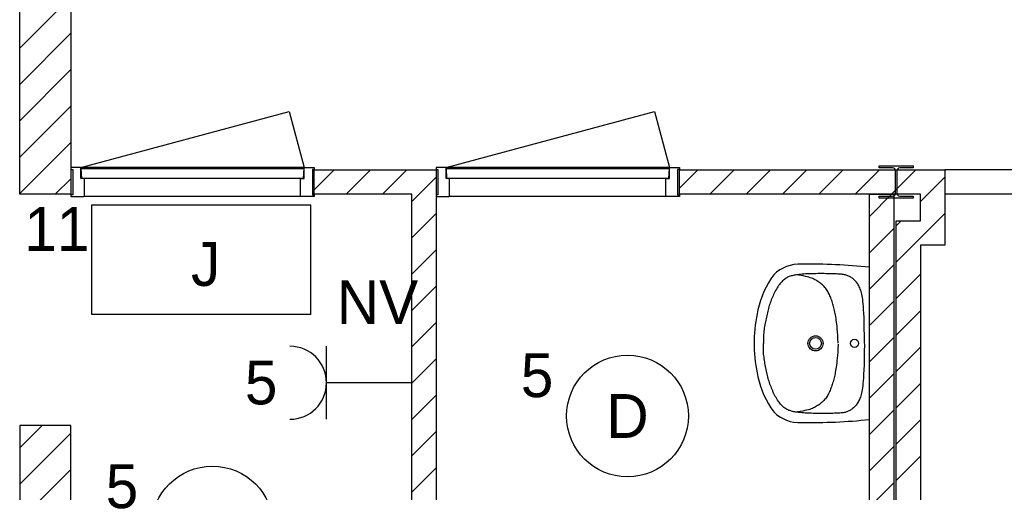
# Model space of a CAD drawing. Header units: millimetres. Extents: x -14827 to 65869, y -40284 to 56382.
# Tile 14 of 53: x 35723 to 39767, y 26485 to 28427. Entities that reach past the tile are written whole.
import ezdxf
from ezdxf.enums import TextEntityAlignment as Align

# ---------------------------------------------------------------- set-up
doc = ezdxf.new("R2010")
doc.units = ezdxf.units.MM
doc.header["$LTSCALE"] = 100
for name, color, linetype in [('AA32XI--_HOUT', 242, 'Continuous'), ('EL6222--', 130, 'Continuous'), ('EL6311--', 130, 'Continuous'), ('EL6350--', 130, 'Continuous'), ('xref', 9, 'Continuous')]:
    doc.layers.add(name, color=color, linetype=linetype)
doc.styles.add('BURO-018', font='BUROFONT', dxfattribs={"height": 180})

# ---------------------------------------------------------------- blocks, each defined once
blk = doc.blocks.new('1115B3A')
at = {"color": 0, "linetype": 'Continuous'}
blk.add_circle((0, 0), 2.5, dxfattribs=at)
at = {"color": 0, "linetype": 'Continuous', "style": 'BURO-018'}
for tag, p in [('E_GKAST', (0, 8)), ('E_GROEP', (0, 5)), ('E_SGROEP', (4.5, 5)), ('E_ARMCODE', (0, 0)), ('E_SLET', (4.5, -1))]:
    blk.add_attdef(tag, text='', height=1.8, dxfattribs=at).set_placement(p, align=Align.MIDDLE)
blk = doc.blocks.new('111304')
at = {"color": 0, "linetype": 'Continuous'}
for p, q in [((-1.5, 4.5), (1.5, 4.5)), ((0, 1), (0, 4.5))]:
    blk.add_line(p, q, dxfattribs=at)
blk.add_arc((0, 6), 1.5, 180, 0, dxfattribs=at)
at = {"color": 0, "linetype": 'Continuous', "style": 'BURO-018'}
for tag, p in [('E_GKAST', (0, 11.5)), ('E_GROEP', (0, 8.5)), ('E_SGROEP', (4.5, 8.5))]:
    blk.add_attdef(tag, text='', height=1.8, dxfattribs=at).set_placement(p, align=Align.MIDDLE)
at = {"color": 0, "linetype": 'Continuous', "style": 'BURO-018', "flags": 1}
for tag, p in [('E_VERMCODE', (13, 8.5)), ('E_MATCODE', (0, 0))]:
    blk.add_attdef(tag, text='', height=1.8, dxfattribs=at).set_placement(p, align=Align.MIDDLE)
blk = doc.blocks.new('1115C3A')
at = {"color": 0, "linetype": 'Continuous'}
for p, q in [((-4.5, 5.5), (4.5, 5.5)), ((-4.5, 1), (-4.5, 5.5)), ((4.5, 1), (4.5, 5.5)), ((4.5, 1), (-4.5, 1))]:
    blk.add_line(p, q, dxfattribs=at)
at = {"color": 0, "linetype": 'Continuous', "style": 'BURO-018'}
for tag, p in [('E_GKAST', (0, 15.167)), ('E_GROEP', (0, 12.167)), ('E_SGROEP', (4.5, 12.167)), ('E_ARMCODE', (0, 8))]:
    blk.add_attdef(tag, text='', height=1.8, dxfattribs=at).set_placement(p, align=Align.MIDDLE)

msp = doc.modelspace()

# ---------------------------------------------------------------- hatches: boundary and pattern name
at = {"layer": 'AA32XI--_HOUT'}
h = msp.add_hatch(dxfattribs=at)
h.set_pattern_fill('', color=256, scale=880, style=0, pattern_type=0)
h.set_pattern_definition([])
h.paths.add_polyline_path([(35932.6, 27700), (35986.6, 27700), (35988.6, 27702), (35988.6, 27773), (35986.6, 27775), (35973.6, 27775), (35973.6, 27818), (35971.6, 27820), (35932.6, 27820), (35932.6, 27812), (35940.6, 27812), (35940.6, 27708), (35932.6, 27708)])
h = msp.add_hatch(dxfattribs=at)
h.set_pattern_fill('', color=256, scale=880, angle=180, style=0, pattern_type=0)
h.set_pattern_definition([])
h.paths.add_polyline_path([(36932.6, 27700), (36878.6, 27700), (36876.6, 27702), (36876.6, 27773), (36878.6, 27775), (36891.6, 27775), (36891.6, 27818), (36893.6, 27820), (36932.6, 27820), (36932.6, 27812), (36924.6, 27812), (36924.6, 27708), (36932.6, 27708)])
h = msp.add_hatch(dxfattribs=at)
h.set_pattern_fill('', color=256, scale=880, style=0, pattern_type=0)
h.set_pattern_definition([])
h.paths.add_polyline_path([(37432.6, 27700), (37486.6, 27700), (37488.6, 27702), (37488.6, 27773), (37486.6, 27775), (37473.6, 27775), (37473.6, 27818), (37471.6, 27820), (37432.6, 27820), (37432.6, 27812), (37440.6, 27812), (37440.6, 27708), (37432.6, 27708)])
h = msp.add_hatch(dxfattribs=at)
h.set_pattern_fill('', color=256, scale=880, angle=180, style=0, pattern_type=0)
h.set_pattern_definition([])
h.paths.add_polyline_path([(38432.6, 27700), (38378.6, 27700), (38376.6, 27702), (38376.6, 27773), (38378.6, 27775), (38391.6, 27775), (38391.6, 27818), (38393.6, 27820), (38432.6, 27820), (38432.6, 27812), (38424.6, 27812), (38424.6, 27708), (38432.6, 27708)])

# ---------------------------------------------------------------- linework, layer by layer
at = {"layer": 'xref'}
for p, q in [((35722.6, 27710), (35722.6, 30790)), ((35932.6, 30790), (35932.6, 27810)), ((35722.6, 28310.3), (35932.6, 28520.3)), ((35722.6, 28161), (35932.6, 28371)), ((35722.6, 28011.7), (35932.6, 28221.7)), ((35722.6, 27862.3), (35932.6, 28072.3)), ((35973.6, 27820), (36830.1, 28049.5)), ((36830.1, 28049.5), (36891.6, 27820)), ((37473.6, 27820), (38330.1, 28049.5)), ((38330.1, 28049.5), (38391.6, 27820)), ((35722.6, 27713), (35932.6, 27923)), ((39252.6, 27818), (39252.6, 27826.5)), ((39252.6, 27826.5), (39392.6, 27826.5)), ((39392.6, 27826.5), (39392.6, 27818)), ((35932.6, 27810), (35932.6, 27810)), ((35932.6, 27810), (35932.6, 27710)), ((36891.6, 27820), (35973.6, 27820)), ((35977.6, 27775), (35975.6, 27815)), ((35975.6, 27815), (36889.6, 27815)), ((36889.6, 27815), (36887.6, 27775)), ((36932.6, 27710), (36932.6, 27810)), ((36932.6, 27810), (37432.6, 27810)), ((36932.6, 27728.3), (37014.4, 27810)), ((37063.7, 27710), (37163.7, 27810)), ((37213.1, 27710), (37313.1, 27810)), ((37432.6, 27810), (37432.6, 27710)), ((38391.6, 27820), (37473.6, 27820)), ((37477.6, 27775), (37475.6, 27815)), ((37475.6, 27815), (38389.6, 27815)), ((38389.6, 27815), (38387.6, 27775)), ((38432.6, 27710), (38432.6, 27810)), ((38432.6, 27810), (39522.6, 27810)), ((38432.6, 27734.8), (38507.8, 27810)), ((38557.2, 27710), (38657.2, 27810)), ((38706.5, 27710), (38806.5, 27810)), ((38855.8, 27710), (38955.8, 27810)), ((39005.2, 27710), (39105.2, 27810)), ((39154.5, 27710), (39254.5, 27810)), ((39307.9, 27818), (39252.6, 27818)), ((39303.9, 27710), (39403.9, 27810)), ((39319.9, 27714), (39319.9, 27806)), ((39325.4, 27806), (39325.4, 27714)), ((39392.6, 27818), (39337.4, 27818)), ((39522.6, 27810), (39522.6, 27500)), ((39522.6, 27810), (39522.6, 27810)), ((40567.6, 27810), (39522.6, 27810)), ((35869, 27710), (35932.6, 27773.6)), ((36887.6, 27775), (35977.6, 27775)), ((36876.6, 27775), (35988.6, 27775)), ((37332.6, 27680.2), (37432.6, 27780.2)), ((38387.6, 27775), (37477.6, 27775)), ((38376.6, 27775), (37488.6, 27775)), ((39422.6, 27679.5), (39522.6, 27779.5)), ((35932.6, 27710), (35722.6, 27710)), ((35932.6, 27710), (35932.6, 27710)), ((37332.6, 27710), (36932.6, 27710)), ((37332.6, 23110), (37332.6, 27710)), ((37432.6, 27710), (37432.6, 25460)), ((39212.6, 27710), (38432.6, 27710)), ((39312.6, 27710), (39212.6, 27710)), ((39212.6, 25460), (39212.6, 27710)), ((39212.6, 27710), (39312.6, 27710)), ((39212.6, 27618.8), (39303.9, 27710)), ((39312.6, 27710), (39212.6, 27710)), ((39252.6, 27693.5), (39252.6, 27702)), ((39252.6, 27702), (39307.9, 27702)), ((39422.6, 27710), (39312.6, 27710)), ((39312.6, 27710), (39312.6, 27710)), ((39312.6, 27710), (39312.6, 23110)), ((39337.4, 27702), (39392.6, 27702)), ((39392.6, 27702), (39392.6, 27693.5)), ((39422.6, 27600), (39422.6, 27710)), ((40567.6, 27710), (39522.6, 27710)), ((36876.6, 27700), (35988.6, 27700)), ((38376.6, 27700), (37488.6, 27700)), ((39392.6, 27693.5), (39252.6, 27693.5)), ((37332.6, 27530.9), (37432.6, 27630.9)), ((39322.6, 27430.1), (39522.6, 27630.1)), ((39322.6, 23220), (39322.6, 27600)), ((39322.6, 27600), (39422.6, 27600)), ((39322.6, 27579.5), (39343.2, 27600)), ((39212.6, 27469.5), (39312.6, 27569.5)), ((39522.6, 27500), (39422.6, 27500)), ((39422.6, 27500), (39422.6, 25460)), ((37332.6, 27381.5), (37432.6, 27481.5)), ((39212.6, 27320.1), (39312.6, 27420.1)), ((39212.6, 26784.2), (39212.6, 27410)), ((39322.6, 27280.8), (39422.6, 27380.8)), ((37332.6, 27232.2), (37432.6, 27332.2)), ((39212.6, 27170.8), (39312.6, 27270.8)), ((39322.6, 27131.4), (39422.6, 27231.4)), ((37332.6, 27082.9), (37432.6, 27182.9)), ((38738.7, 27108.5), (38738.7, 27085.7)), ((39212.6, 27021.4), (39312.6, 27121.4)), ((39322.6, 26982.1), (39422.6, 27082.1)), ((37332.6, 26933.5), (37432.6, 27033.5)), ((39212.6, 26872.1), (39312.6, 26972.1)), ((39322.6, 26832.8), (39422.6, 26932.8)), ((37332.6, 26784.2), (37432.6, 26884.2)), ((39212.6, 26722.8), (39312.6, 26822.8)), ((39322.6, 26683.4), (39422.6, 26783.4)), ((35932.6, 26760), (35722.6, 26760)), ((35722.6, 26760), (35722.6, 25480)), ((35722.6, 26667.6), (35815.1, 26760)), ((35932.6, 25480), (35932.6, 26760)), ((37332.6, 26634.8), (37432.6, 26734.8)), ((35722.6, 26518.3), (35932.6, 26728.3)), ((39212.6, 26573.4), (39312.6, 26673.4)), ((39322.6, 26534.1), (39422.6, 26634.1)), ((35722.6, 26368.9), (35932.6, 26578.9)), ((37332.6, 26485.5), (37432.6, 26585.5)), ((39212.6, 26424.1), (39312.6, 26524.1))]:
    msp.add_line(p, q, dxfattribs=at)
for points in [[(35932.6, 27700), (35986.6, 27700), (35988.6, 27702), (35988.6, 27773), (35986.6, 27775), (35973.6, 27775), (35973.6, 27818), (35971.6, 27820), (35932.6, 27820), (35932.6, 27812), (35940.6, 27812), (35940.6, 27708), (35932.6, 27708)], [(36932.6, 27700), (36878.6, 27700), (36876.6, 27702), (36876.6, 27773), (36878.6, 27775), (36891.6, 27775), (36891.6, 27818), (36893.6, 27820), (36932.6, 27820), (36932.6, 27812), (36924.6, 27812), (36924.6, 27708), (36932.6, 27708)], [(37432.6, 27700), (37486.6, 27700), (37488.6, 27702), (37488.6, 27773), (37486.6, 27775), (37473.6, 27775), (37473.6, 27818), (37471.6, 27820), (37432.6, 27820), (37432.6, 27812), (37440.6, 27812), (37440.6, 27708), (37432.6, 27708)], [(38432.6, 27700), (38378.6, 27700), (38376.6, 27702), (38376.6, 27773), (38378.6, 27775), (38391.6, 27775), (38391.6, 27818), (38393.6, 27820), (38432.6, 27820), (38432.6, 27812), (38424.6, 27812), (38424.6, 27708), (38432.6, 27708)]]:
    msp.add_lwpolyline(points, close=True, dxfattribs=at)
for points in [[(39191.9, 27096.9), (39191.8, 27129.9), (39191.5, 27158.2), (39191, 27182.5), (39190.4, 27203.1), (39189.8, 27220.6), (39189, 27235.4), (39188.1, 27248.1), (39187.2, 27259.1), (39186.2, 27268.9), (39185.1, 27277.7), (39184, 27285.5), (39182.8, 27292.6), (39181.5, 27298.9), (39180.1, 27304.7), (39178.6, 27310.1), (39176.9, 27315.1), (39175.2, 27319.9), (39173.3, 27324.6), (39171.2, 27329), (39169.1, 27333.2), (39166.8, 27337.2), (39164.5, 27341), (39162, 27344.6), (39159.4, 27348), (39156.8, 27351.2), (39154, 27354.2), (39151.2, 27357), (39148.4, 27359.6), (39145.5, 27362.1), (39142.5, 27364.3), (39139.6, 27366.5), (39136.6, 27368.4), (39133.6, 27370.3), (39130.6, 27372), (39127.5, 27373.5), (39124.4, 27374.9), (39121.2, 27376.2), (39117.8, 27377.3), (39114.3, 27378.3), (39110.6, 27379.1), (39106.7, 27379.8), (39102.6, 27380.4), (39098.2, 27380.9), (39093.6, 27381.3), (39088.6, 27381.6), (39083.2, 27381.9), (39077.5, 27382.1), (39071.4, 27382.4), (39064.8, 27382.6), (39057.8, 27382.8), (39050.4, 27383), (39042.7, 27383.2), (39034.8, 27383.3), (39026.6, 27383.5), (39018.2, 27383.5), (39009.6, 27383.5), (39000.9, 27383.5), (38992.2, 27383.4), (38983.5, 27383.3), (38975, 27383.1), (38966.6, 27382.8), (38958.4, 27382.5), (38950.6, 27382.1), (38943.2, 27381.7), (38936.3, 27381.1), (38929.8, 27380.6), (38923.8, 27380), (38918.1, 27379.3), (38912.8, 27378.5), (38907.9, 27377.7), (38903.3, 27376.9), (38898.9, 27376), (38894.8, 27375), (38890.9, 27373.9), (38887.2, 27372.7), (38883.7, 27371.4), (38880.2, 27370), (38876.8, 27368.4), (38873.5, 27366.5), (38870.1, 27364.5), (38866.7, 27362.2), (38863.3, 27359.6), (38859.8, 27356.8), (38856.3, 27353.7), (38852.9, 27350.4), (38849.5, 27346.8), (38846.1, 27342.9), (38842.8, 27338.7), (38839.6, 27334.3), (38836.4, 27329.6), (38833.4, 27324.7), (38830.4, 27319.6), (38827.5, 27314.3), (38824.7, 27309), (38821.9, 27303.5), (38819.3, 27297.9), (38816.7, 27292.4), (38814.2, 27286.7), (38811.9, 27281.1), (38809.6, 27275.4), (38807.4, 27269.7), (38805.3, 27263.9), (38803.3, 27258.2), (38801.4, 27252.3), (38799.7, 27246.5), (38798, 27240.6), (38796.5, 27234.7), (38795, 27228.7), (38793.5, 27222.7), (38792.1, 27216.7), (38790.8, 27210.6), (38789.4, 27204.4), (38788.1, 27198.3), (38786.7, 27192), (38785.4, 27185.7), (38784.2, 27179.4), (38783, 27173.1), (38781.9, 27166.7), (38780.9, 27160.3), (38780, 27153.9), (38779.2, 27147.5), (38778.6, 27141), (38778.1, 27134.3), (38777.7, 27127.5), (38777.5, 27120.4), (38777.4, 27113), (38777.4, 27105.3), (38777.6, 27097.1)], [(39084.2, 27098.3), (39083.4, 27115.7), (39082.6, 27131.1), (39081.7, 27144.5), (39080.7, 27156.4), (39079.7, 27166.9), (39078.6, 27176.3), (39077.6, 27184.7), (39076.5, 27192.5), (39075.4, 27199.9), (39074.3, 27206.8), (39073.2, 27213.5), (39072, 27219.8), (39070.8, 27225.8), (39069.6, 27231.6), (39068.3, 27237.3), (39067, 27242.8), (39065.6, 27248.2), (39064.1, 27253.5), (39062.6, 27258.7), (39061, 27263.8), (39059.3, 27268.9), (39057.6, 27273.8), (39055.8, 27278.7), (39054, 27283.5), (39052.2, 27288.3), (39050.2, 27292.9), (39048.2, 27297.5), (39046.1, 27302), (39043.8, 27306.4), (39041.4, 27310.7), (39038.8, 27314.9), (39036.1, 27318.9), (39033.2, 27322.8), (39030.1, 27326.5), (39026.8, 27330.1), (39023.4, 27333.6), (39019.9, 27336.9), (39016.3, 27340.1), (39012.6, 27343.1), (39008.9, 27346), (39005.1, 27348.8), (39001.3, 27351.4), (38997.3, 27353.9), (38993.3, 27356.3), (38989, 27358.6), (38984.5, 27360.8), (38979.8, 27362.9), (38974.8, 27365), (38969.4, 27366.9), (38963.5, 27368.8), (38956.9, 27370.6), (38949.6, 27372.3), (38941.2, 27374), (38931.8, 27375.5), (38921, 27377), (38910.4, 27378.1)], [(39191.9, 27094.5), (39191.6, 27061.5), (39191.1, 27033.2), (39190.5, 27009), (39189.8, 26988.3), (39189, 26970.9), (39188.1, 26956), (39187.2, 26943.3), (39186.2, 26932.3), (39185.1, 26922.5), (39184, 26913.8), (39182.8, 26905.9), (39181.6, 26898.9), (39180.2, 26892.5), (39178.8, 26886.8), (39177.2, 26881.4), (39175.6, 26876.4), (39173.8, 26871.6), (39171.8, 26867), (39169.8, 26862.6), (39167.6, 26858.4), (39165.3, 26854.4), (39163, 26850.6), (39160.5, 26847), (39157.9, 26843.6), (39155.2, 26840.4), (39152.5, 26837.5), (39149.6, 26834.7), (39146.8, 26832.1), (39143.8, 26829.7), (39140.9, 26827.4), (39137.9, 26825.3), (39134.9, 26823.3), (39131.9, 26821.5), (39128.9, 26819.9), (39125.8, 26818.3), (39122.7, 26816.9), (39119.4, 26815.7), (39116.1, 26814.6), (39112.6, 26813.6), (39108.9, 26812.8), (39105, 26812.1), (39100.9, 26811.5), (39096.5, 26811.1), (39091.8, 26810.7), (39086.8, 26810.4), (39081.5, 26810.2), (39075.7, 26810), (39069.6, 26809.8), (39063, 26809.6), (39056, 26809.5), (39048.6, 26809.3), (39041, 26809.2), (39033, 26809.1), (39024.8, 26809), (39016.4, 26809), (39007.8, 26809), (38999.2, 26809.1), (38990.4, 26809.2), (38981.8, 26809.4), (38973.2, 26809.7), (38964.8, 26810), (38956.7, 26810.4), (38948.9, 26810.8), (38941.5, 26811.3), (38934.6, 26811.9), (38928.1, 26812.5), (38922, 26813.1), (38916.4, 26813.8), (38911.1, 26814.6), (38906.2, 26815.4), (38901.5, 26816.3), (38897.2, 26817.3), (38893.1, 26818.3), (38889.2, 26819.4), (38885.5, 26820.6), (38882, 26821.9), (38878.5, 26823.4), (38875.2, 26825), (38871.8, 26826.9), (38868.5, 26828.9), (38865.1, 26831.3), (38861.6, 26833.8), (38858.2, 26836.7), (38854.7, 26839.8), (38851.3, 26843.1), (38847.9, 26846.8), (38844.6, 26850.7), (38841.3, 26854.9), (38838.1, 26859.3), (38835, 26864), (38831.9, 26868.9), (38829, 26874.1), (38826.1, 26879.3), (38823.4, 26884.7), (38820.7, 26890.2), (38818, 26895.8), (38815.5, 26901.4), (38813.1, 26907), (38810.7, 26912.7), (38808.5, 26918.4), (38806.3, 26924.1), (38804.3, 26929.9), (38802.3, 26935.7), (38800.5, 26941.5), (38798.8, 26947.3), (38797.1, 26953.2), (38795.6, 26959.2), (38794.2, 26965.1), (38792.8, 26971.2), (38791.4, 26977.2), (38790.1, 26983.3), (38788.8, 26989.5), (38787.4, 26995.7), (38786.2, 27001.9), (38784.9, 27008.2), (38783.7, 27014.5), (38782.5, 27020.9), (38781.5, 27027.2), (38780.5, 27033.6), (38779.7, 27040.1), (38778.9, 27046.5), (38778.3, 27053), (38777.9, 27059.6), (38777.5, 27066.5), (38777.3, 27073.5), (38777.3, 27080.9), (38777.4, 27088.7), (38777.6, 27096.9)], [(39084.2, 27093.7), (39083.3, 27076.4), (39082.4, 27061), (39081.4, 27047.6), (39080.3, 27035.7), (39079.3, 27025.2), (39078.2, 27015.9), (39077, 27007.4), (39075.9, 26999.6), (39074.8, 26992.3), (39073.6, 26985.3), (39072.5, 26978.7), (39071.3, 26972.4), (39070, 26966.4), (39068.8, 26960.5), (39067.5, 26954.9), (39066.1, 26949.4), (39064.6, 26944), (39063.1, 26938.7), (39061.6, 26933.5), (39059.9, 26928.4), (39058.3, 26923.4), (39056.5, 26918.4), (39054.7, 26913.6), (39052.9, 26908.8), (39051, 26904), (39049, 26899.4), (39047, 26894.8), (39044.8, 26890.3), (39042.5, 26885.9), (39040.1, 26881.7), (39037.5, 26877.5), (39034.7, 26873.5), (39031.8, 26869.6), (39028.6, 26865.9), (39025.3, 26862.3), (39021.9, 26858.9), (39018.4, 26855.6), (39014.8, 26852.4), (39011.1, 26849.4), (39007.3, 26846.5), (39003.5, 26843.8), (38999.7, 26841.2), (38995.8, 26838.7), (38991.7, 26836.3), (38987.4, 26834), (38982.9, 26831.9), (38978.2, 26829.8), (38973.1, 26827.8), (38967.7, 26825.9), (38961.8, 26824), (38955.2, 26822.3), (38947.9, 26820.6), (38939.5, 26819), (38930.1, 26817.5), (38919.3, 26816.1), (38908.7, 26815)]]:
    msp.add_lwpolyline(points, dxfattribs=at)
for centre, radius in [((38991.3, 27097.1), 31.1), ((38991.3, 27097.1), 24.3), ((39151.6, 27097.1), 16.6)]:
    msp.add_circle(centre, radius, dxfattribs=at)
for centre, radius, start, end in [((39307.9, 27806), 12, 0, 90), ((39337.4, 27806), 12, 90, 180), ((39307.9, 27714), 12, 270, 0), ((39337.4, 27714), 12, 180, 270), ((38925, 27274.6), 147.9, 86.284, 135.3667), ((38973.6, 25116.2), 2306.2, 84.0507, 90.9706), ((38934.5, 27422.1), 1.182765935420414e-11, 89.7983, 87.4683), ((39119.8, 27155.8), 373.7, 143.4244, 167.8715), ((39471.4, 27080.2), 733.2, 167.8715, 177.7873), ((39471.4, 27114), 733.2, 182.2127, 192.1285), ((39119.8, 27038.4), 373.7, 192.1285, 216.5756), ((38925, 26919.7), 147.9, 224.6333, 273.716), ((38973.6, 29078), 2306.2, 269.0294, 275.9493)]:
    msp.add_arc(centre, radius, start, end, dxfattribs=at)

# ---------------------------------------------------------------- block references
at = {"layer": 'EL6222--'}
ref = msp.add_blockref('111304', (37432.6, 26935.1), dxfattribs=dict(at, xscale=100, yscale=100, zscale=100, rotation=90))
ref.add_attrib('E_GROEP', '5', dxfattribs={"layer": '0', "color": 7, "linetype": 'Continuous', "height": 180, "style": 'BURO-018'}).set_placement((36714.4, 26935.1), align=Align.MIDDLE)
at = {"layer": 'EL6311--'}
ref = msp.add_blockref('1115B3A', (38219, 26798.7), dxfattribs=dict(at, xscale=100, yscale=100, zscale=100))
ref.add_attrib('E_ARMCODE', 'D', dxfattribs={"layer": '0', "color": 7, "linetype": 'Continuous', "height": 180, "style": 'BURO-018'}).set_placement((38219, 26798.7), align=Align.MIDDLE)
ref.add_attrib('E_GROEP', '5', dxfattribs={"layer": '0', "color": 7, "linetype": 'Continuous', "height": 180, "style": 'BURO-018'}).set_placement((37847.7, 26964.9), align=Align.MIDDLE)
ref = msp.add_blockref('1115B3A', (36514.1, 26342.7), dxfattribs=dict(at, xscale=100, yscale=100, zscale=100))
ref.add_attrib('E_ARMCODE', 'E', dxfattribs={"layer": '0', "color": 7, "linetype": 'Continuous', "height": 180, "style": 'BURO-018'}).set_placement((36514.1, 26342.7), align=Align.MIDDLE)
ref.add_attrib('E_GROEP', '5', dxfattribs={"layer": '0', "color": 7, "linetype": 'Continuous', "height": 180, "style": 'BURO-018'}).set_placement((36142.8, 26508.9), align=Align.MIDDLE)
at = {"layer": 'EL6350--'}
ref = msp.add_blockref('1115C3A', (36468.4, 27115.7), dxfattribs=dict(at, xscale=100, yscale=100, zscale=100))
ref.add_attrib('E_ARMCODE', 'J', dxfattribs={"layer": '0', "color": 7, "linetype": 'Continuous', "height": 180, "style": 'BURO-018'}).set_placement((36486.5, 27421.8), align=Align.MIDDLE)
ref.add_attrib('E_GROEP', '11', dxfattribs={"layer": '0', "color": 7, "linetype": 'Continuous', "height": 180, "style": 'BURO-018'}).set_placement((35875.3, 27567), align=Align.MIDDLE)

# ---------------------------------------------------------------- texts
at = {"layer": 'EL6350--', "color": 1, "style": 'BURO-018'}
msp.add_text('NV', height=180, dxfattribs=at).set_placement((37025.1, 27176.5))

doc.saveas('drawing.dxf')
